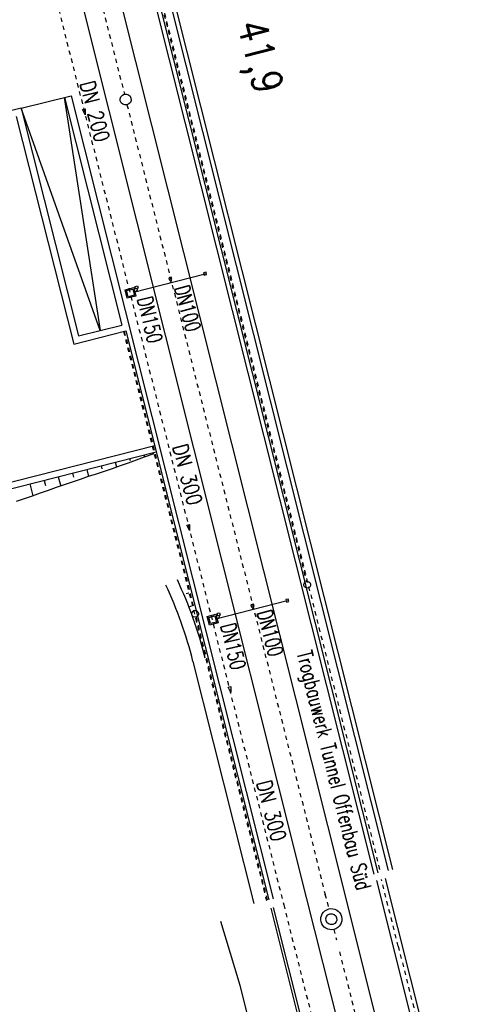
# Model space of a CAD drawing. Extents: x 447045 to 447634, y 442020 to 443192.
# Tile 62 of 82: x 447174 to 447228, y 442803 to 442920. Entities that reach past the tile are written whole.
import ezdxf

# ---------------------------------------------------------------- set-up
doc = ezdxf.new("R2010")
doc.units = 0
doc.header["$LTSCALE"] = 2
doc.header["$MEASUREMENT"] = 0
for name, pattern in [('ACAD_ISO03W100', [0.5, 0.25, -0.25]), ('ACAD_ISO10W100W', [0.5, 0.25, -0.25]), ('AUSGEZOGEN', [0])]:
    doc.linetypes.add(name, pattern=pattern)
for name, color, linetype in [('DB-Bahnachse', 7, 'CONTINUOUS'), ('DB-Gleisachsen', 7, 'CONTINUOUS'), ('DB-Ingenieurbauwerke', 15, 'CONTINUOUS'), ('DB-Tiefenentwässerung_und_Sammelle', 15, 'CONTINUOUS'), ('DB-Wegböschungen', 15, 'CONTINUOUS'), ('DB-Wege', 15, 'CONTINUOUS'), ('FBRTOP', 250, 'AUSGEZOGEN'), ('SCHLITZRINNE', 200, 'AUSGEZOGEN')]:
    doc.layers.add(name, color=color, linetype=linetype)
doc.styles.add('ROMANS', font='romans.shx', dxfattribs={"width": 0.8})

msp = doc.modelspace()

# ---------------------------------------------------------------- hatches: boundary and pattern name
at = {"layer": 'SCHLITZRINNE'}
h = msp.add_hatch(dxfattribs=at)
h.set_pattern_fill('_USER', color=256, scale=1.5, angle=45, style=0, pattern_type=0)
h.set_pattern_definition([(324.6697, (447346.8685, 442714.5348), (0.867434, 1.2237478), [])])
edge = h.paths.add_edge_path(flags=17)
edge.add_line((447346.06, 442716.3), (447346.64, 442716.4))
edge = h.paths.add_edge_path(flags=17)
edge.add_line((447346.89, 442714.92), (447346.31, 442714.82))
edge = h.paths.add_edge_path(flags=17)
edge.add_line((447346.31, 442714.82), (447346.06, 442716.3))
edge = h.paths.add_edge_path(flags=17)
edge.add_line((447346.64, 442716.4), (447346.89, 442714.92))
edge = h.paths.add_edge_path()
edge.add_arc((455543.19, 444109.5), 8314.18, 189.656242, 189.684092)
edge.add_arc((393563.55, 433546.01), 54559.2, 9.665544, 9.67045, ccw=False)
edge.add_arc((464490.72, 449190.25), 18280.39, 199.256988, 199.272591)
edge.add_arc((438988.16, 440271.7), 8736.66, 19.248466, 19.281114, ccw=False)
edge.add_arc((439684.88, 440514.98), 7998.68, 19.223819, 19.248466, ccw=False)
edge.add_arc((551443.68, 479485.61), 110359.84, 199.2238149, 199.2304511)
edge.add_arc((461591.93, 448142.36), 15198.2, 199.230451, 199.295414)
edge.add_arc((434066.56, 438505.59), 13965.35, 19.227644, 19.295414, ccw=False)
edge.add_arc((446515.34, 442847.45), 781.13, 18.87406, 19.22764, ccw=False)
edge.add_arc((443272.16, 441738.7), 4208.6, 18.72173, 18.87406, ccw=False)
edge.add_arc((445875.74, 442621.07), 1459.56, 18.15879, 18.72173, ccw=False)
edge.add_arc((444728.65, 442244.84), 2666.77, 17.74233, 18.15879, ccw=False)
edge.add_arc((445572.42, 442514.8), 1780.87, 17.47777, 17.74233, ccw=False)
edge.add_arc((445655.92, 442541.1), 1693.33, 17.20645, 17.47777, ccw=False)
edge.add_arc((445949.74, 442632.08), 1385.75, 16.53427, 17.20645, ccw=False)
edge.add_arc((445777.93, 442581.08), 1564.97, 15.90176, 16.53427, ccw=False)
edge.add_arc((444610.25, 442248.42), 2779.1, 15.71708, 15.90176, ccw=False)
edge.add_arc((445469.38, 442490.19), 1886.6, 15.49292, 15.71708, ccw=False)
edge.add_arc((444501.3, 442221.84), 2891.19, 15.15169, 15.49292, ccw=False)
edge.add_arc((444653, 442262.92), 2734.02, 14.80079, 15.15169, ccw=False)
edge.add_arc((445305.39, 442435.3), 2059.25, 14.55323, 14.80079, ccw=False)
edge.add_arc((445661.58, 442527.77), 1691.25, 14.28005, 14.55323, ccw=False)
edge.add_arc((445825.28, 442569.43), 1522.33, 13.75449, 14.28005, ccw=False)
edge.add_arc((444655.97, 442283.21), 2726.16, 13.36175, 13.75449, ccw=False)
edge.add_arc((444873.74, 442334.94), 2502.33, 13.15637, 13.36175, ccw=False)
edge.add_arc((445203.57, 442412.03), 2163.61, 12.9355, 13.15637, ccw=False)
edge.add_arc((445591.15, 442501.05), 1765.94, 12.36852, 12.9355, ccw=False)
edge.add_arc((445707.26, 442526.51), 1647.07, 11.78144, 12.36852, ccw=False)
edge.add_arc((445429.99, 442468.68), 1930.3, 11.59481, 11.78144, ccw=False)
edge.add_arc((442977.06, 441965.4), 4434.33, 11.47168, 11.59481, ccw=False)
edge.add_arc((444371.69, 442248.42), 3011.27, 11.05089, 11.47168, ccw=False)
edge.add_arc((446428.11, 442650.05), 916, 10.28794, 11.05089, ccw=False)
edge.add_arc((445293.54, 442444.11), 2069.11, 9.83201, 10.28794, ccw=False)
edge.add_arc((438489.77, 441264.98), 8974.3, 9.613081, 9.832007, ccw=False)
edge.add_arc((-516898.98, 279448.69), 977969.75, 9.61226256, 9.61308127, ccw=False)
edge.add_arc((439111.82, 441356.28), 8345.74, 9.603417, 9.612279, ccw=False)
edge.add_arc((371773.63, 429962.75), 76641.01, 9.5908545, 9.6034167, ccw=False)
edge.add_arc((456011.66, 444189.17), 8789.87, 189.542369, 189.651902)
edge.add_arc((455543.19, 444109.5), 8314.68, 189.651902, 189.684092)
edge.add_arc((393564.92, 433546.25), 54557.31, 9.665544, 9.67045, ccw=False)
edge.add_line((447347.78, 442706.23), (447348.27, 442706.32))
h = msp.add_hatch(dxfattribs=at)
h.set_pattern_fill('_USER', color=256, scale=1.5, angle=45, style=0, pattern_type=0)
h.set_pattern_definition([(334.2696, (447234.5127, 443158.8401), (0.651206, 1.35127), [])])
edge = h.paths.add_edge_path()
edge.add_arc((464490.72, 449190.25), 18279.89, 199.256988, 199.272591)
edge.add_arc((438988.28, 440271.74), 8737.03, 19.253849, 19.281113, ccw=False)
edge.add_line((447233.13, 443161.27), (447233.61, 443161.43))
edge.add_arc((464490.72, 449190.25), 18280.39, 199.256988, 199.272591)
edge.add_arc((438988.16, 440271.7), 8736.66, 19.248466, 19.281114, ccw=False)
edge.add_arc((439684.88, 440514.98), 7998.68, 19.223819, 19.248466, ccw=False)
edge.add_arc((551443.68, 479485.61), 110359.84, 199.2238149, 199.2304511)
edge.add_arc((461591.93, 448142.36), 15198.2, 199.230451, 199.295414)
edge.add_arc((434066.56, 438505.59), 13965.35, 19.227644, 19.295414, ccw=False)
edge.add_arc((446515.34, 442847.45), 781.13, 18.87406, 19.22764, ccw=False)
edge.add_arc((443272.16, 441738.7), 4208.6, 18.72173, 18.87406, ccw=False)
edge.add_arc((445875.74, 442621.07), 1459.56, 18.15879, 18.72173, ccw=False)
edge.add_arc((444728.65, 442244.84), 2666.77, 17.74233, 18.15879, ccw=False)
edge.add_arc((445572.42, 442514.8), 1780.87, 17.47777, 17.74233, ccw=False)
edge.add_arc((445655.92, 442541.1), 1693.33, 17.20645, 17.47777, ccw=False)
edge.add_arc((445949.74, 442632.08), 1385.75, 16.53427, 17.20645, ccw=False)
edge.add_arc((445777.93, 442581.08), 1564.97, 15.90176, 16.53427, ccw=False)
edge.add_arc((444610.25, 442248.42), 2779.1, 15.71708, 15.90176, ccw=False)
edge.add_arc((445469.38, 442490.19), 1886.6, 15.49292, 15.71708, ccw=False)
edge.add_arc((444501.3, 442221.84), 2891.19, 15.15169, 15.49292, ccw=False)
edge.add_arc((444653, 442262.92), 2734.02, 14.80079, 15.15169, ccw=False)
edge.add_arc((445305.39, 442435.3), 2059.25, 14.55323, 14.80079, ccw=False)
edge.add_arc((445661.58, 442527.77), 1691.25, 14.28005, 14.55323, ccw=False)
edge.add_arc((445825.28, 442569.43), 1522.33, 13.75449, 14.28005, ccw=False)
edge.add_arc((444655.97, 442283.21), 2726.16, 13.36175, 13.75449, ccw=False)
edge.add_arc((444873.74, 442334.94), 2502.33, 13.15637, 13.36175, ccw=False)
edge.add_arc((445203.57, 442412.03), 2163.61, 12.9355, 13.15637, ccw=False)
edge.add_arc((445591.15, 442501.05), 1765.94, 12.36852, 12.9355, ccw=False)
edge.add_arc((445707.26, 442526.51), 1647.07, 11.78144, 12.36852, ccw=False)
edge.add_arc((445429.99, 442468.68), 1930.3, 11.59481, 11.78144, ccw=False)
edge.add_arc((442977.06, 441965.4), 4434.33, 11.47168, 11.59481, ccw=False)
edge.add_arc((444371.69, 442248.42), 3011.27, 11.05089, 11.47168, ccw=False)
edge.add_arc((446428.11, 442650.05), 916, 10.28794, 11.05089, ccw=False)
edge.add_arc((445293.54, 442444.11), 2069.11, 9.83201, 10.28794, ccw=False)
edge.add_arc((438489.77, 441264.98), 8974.3, 9.613081, 9.832007, ccw=False)
edge.add_arc((-516898.98, 279448.69), 977969.75, 9.61226256, 9.61308127, ccw=False)
edge.add_arc((439111.82, 441356.28), 8345.74, 9.603417, 9.612279, ccw=False)
edge.add_arc((371773.63, 429962.75), 76641.01, 9.5908545, 9.6034167, ccw=False)
edge.add_arc((456011.66, 444189.17), 8789.87, 189.542369, 189.651902)
edge.add_arc((455543.19, 444109.5), 8314.68, 189.651902, 189.684092)
edge.add_arc((393564.92, 433546.25), 54557.31, 9.665544, 9.67045, ccw=False)

# ---------------------------------------------------------------- linework, layer by layer
at = {"layer": 'DB-Bahnachse', "linetype": 'ACAD_ISO10W100W'}
for p, q in [((447168.9, 442982.2), (447186.77, 442911.1)), ((447187.08, 442909.84), (447208.52, 442824.54)), ((447208.52, 442824.54), (447210.54, 442816.36)), ((447210.52, 442816.41), (447210.97, 442814.66)), ((447211.57, 442812.23), (447211.89, 442810.99)), ((447212.24, 442809.58), (447233.26, 442725.93))]:
    msp.add_line(p, q, dxfattribs=at)
at = {"layer": 'DB-Bahnachse', "linetype": 'Continuous'}
for centre, major_axis, start_param, end_param in [((447186.92, 442910.47), (-0.46, 0.46), 2.598780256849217, 8.881965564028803), ((447211.27, 442813.44), (-0.31, 1.21), 3.142328, 9.425513), ((447211.27, 442813.44), (-0.46, 0.46), 2.610467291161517, 8.893652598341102)]:
    msp.add_ellipse(centre, major_axis=major_axis, ratio=1, start_param=start_param, end_param=end_param, dxfattribs=at)
at = {"layer": 'DB-Gleisachsen', "linetype": 'Continuous'}
for p, q in [((447181.6, 442940.88), (447212.7, 442816.98)), ((447177.24, 442939.79), (447208.34, 442815.84)), ((447212.7, 442816.98), (447264.89, 442609.29)), ((447208.34, 442815.84), (447260.53, 442608.19))]:
    msp.add_line(p, q, dxfattribs=at)
at = {"layer": 'DB-Ingenieurbauwerke', "linetype": 'ACAD_ISO03W100'}
for p, q in [((447167.54, 442966.71), (447205.63, 442815.14)), ((447189.33, 442929.42), (447217.08, 442818.99)), ((447189.51, 442928.3), (447208.32, 442853.43)), ((447186.76, 442883.03), (447195.06, 442849.98)), ((447186.66, 442883.01), (447203.59, 442815.65)), ((447195.26, 442849.2), (447203.68, 442815.68)), ((447195.26, 442849.2), (447203.61, 442815.97)), ((447205.63, 442815.14), (447377.88, 442129.62))]:
    msp.add_line(p, q, dxfattribs=at)
at = {"layer": 'DB-Ingenieurbauwerke', "linetype": 'Continuous'}
for p, q in [((447190.26, 442929.65), (447218.01, 442819.22)), ((447190.74, 442929.78), (447218.5, 442819.34)), ((447188.55, 442929.23), (447216.31, 442818.79)), ((447189.04, 442929.35), (447216.79, 442818.91)), ((447174.57, 442909.44), (447180.47, 442910.92)), ((447179.66, 442910.72), (447183.89, 442883.12)), ((447179.69, 442910.73), (447186.47, 442883.78)), ((447180.47, 442910.92), (447204.37, 442815.84)), ((447174.57, 442909.44), (447167.39, 442907.63)), ((447174.57, 442909.44), (447181.34, 442882.48)), ((447183.89, 442883.12), (447174.57, 442909.44)), ((447181.8, 442909.28), (447182.13, 442909.36)), ((447182.13, 442908.66), (447181.8, 442909.28)), ((447182.13, 442909.36), (447182.13, 442908.66)), ((447173.98, 442908.47), (447180.78, 442881.51)), ((447196.44, 442890.03), (447196.15, 442889.96)), ((447196.51, 442889.74), (447196.44, 442890.03)), ((447187.86, 442887.68), (447196.33, 442889.85)), ((447192.32, 442889.44), (447192.03, 442889.37)), ((447192.03, 442889.37), (447192.11, 442889.08)), ((447192.11, 442889.08), (447192.4, 442889.15)), ((447192.29, 442888.97), (447192.18, 442888.79)), ((447192.25, 442889.11), (447192.29, 442888.97)), ((447192.4, 442889.15), (447192.32, 442889.44)), ((447196.15, 442889.96), (447196.22, 442889.67)), ((447196.22, 442889.67), (447196.51, 442889.74)), ((447186.86, 442887.96), (447187.88, 442888.22)), ((447187.12, 442886.95), (447186.86, 442887.96)), ((447187.04, 442887.86), (447187.77, 442888.04)), ((447187.23, 442887.13), (447187.04, 442887.86)), ((447187.77, 442888.04), (447187.96, 442887.32)), ((447187.88, 442888.22), (447188.14, 442887.21)), ((447188.03, 442888.34), (447188.32, 442888.42)), ((447188.1, 442888.05), (447188.03, 442888.34)), ((447188.39, 442888.13), (447188.1, 442888.05)), ((447188.29, 442887.94), (447188.18, 442887.76)), ((447188.25, 442888.09), (447188.29, 442887.94)), ((447188.32, 442888.42), (447188.39, 442888.13)), ((447188.14, 442887.21), (447187.12, 442886.95)), ((447187.96, 442887.32), (447187.23, 442887.13)), ((447180.78, 442881.51), (447186.95, 442883.08)), ((447181.34, 442882.48), (447186.47, 442883.78)), ((447186.95, 442883.08), (447203.88, 442815.72)), ((447194.16, 442860.08), (447194.49, 442860.16)), ((447194.48, 442859.46), (447194.16, 442860.08)), ((447194.49, 442860.16), (447194.48, 442859.46)), ((447194.4, 442852.05), (447194.1, 442851.95)), ((447194.79, 442850.52), (447194.42, 442850.39)), ((447197.59, 442848.99), (447206.05, 442851.16)), ((447202.05, 442850.75), (447201.76, 442850.67)), ((447201.76, 442850.67), (447201.83, 442850.38)), ((447201.83, 442850.38), (447202.12, 442850.46)), ((447202.12, 442850.46), (447202.05, 442850.75)), ((447206.16, 442851.34), (447205.87, 442851.27)), ((447205.87, 442851.27), (447205.95, 442850.98)), ((447205.95, 442850.98), (447206.24, 442851.05)), ((447206.24, 442851.05), (447206.16, 442851.34)), ((447196.59, 442849.27), (447197.6, 442849.53)), ((447196.85, 442848.25), (447196.59, 442849.27)), ((447196.77, 442849.16), (447197.49, 442849.35)), ((447197.49, 442849.35), (447197.68, 442848.62)), ((447197.6, 442849.53), (447197.86, 442848.51)), ((447197.75, 442849.65), (447198.04, 442849.72)), ((447197.83, 442849.36), (447197.75, 442849.65)), ((447198.12, 442849.43), (447197.83, 442849.36)), ((447198.01, 442849.25), (447197.9, 442849.07)), ((447197.97, 442849.39), (447198.01, 442849.25)), ((447198.04, 442849.72), (447198.12, 442849.43)), ((447202.01, 442850.28), (447201.9, 442850.09)), ((447196.95, 442848.44), (447196.77, 442849.16)), ((447197.86, 442848.51), (447196.85, 442848.25)), ((447197.68, 442848.62), (447196.95, 442848.44)), ((447194.89, 442843.96), (447202.1, 442815.28)), ((447199.05, 442840.91), (447199.38, 442840.99)), ((447199.37, 442840.29), (447199.05, 442840.91)), ((447199.38, 442840.99), (447199.37, 442840.29)), ((447392.83, 442116.89), (447216.67, 442818.01)), ((447217.66, 442818.27), (447276.97, 442582.24)), ((447204.11, 442814.74), (447276.06, 442528.4)), ((447204.38, 442814.81), (447380.52, 442113.8)), ((447198.15, 442813.2), (447200.43, 442805.65)), ((447200.43, 442805.65), (447207.22, 442778.74))]:
    msp.add_line(p, q, dxfattribs=at)
for centre, major_axis, start_param, end_param in [((447146.4, 442831.78), (-12, 48.54), -1.566968, -1.375521), ((447146.4, 442831.78), (-12.37, 49.99), -1.567076, -1.375628), ((447208.42, 442853.04), (-0.283, 0.283), 2.598780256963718, 8.881965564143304), ((447208.42, 442853.04), (-0.283, 0.283), 2.598780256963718, 8.881965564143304), ((447195.16, 442849.59), (-0.283, 0.283), 2.598780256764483, 8.88196556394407), ((447195.16, 442849.59), (-0.283, 0.283), 2.598780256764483, 8.88196556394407), ((447195.16, 442849.59), (-0.283, 0.283), 2.598780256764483, 8.88196556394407)]:
    msp.add_ellipse(centre, major_axis=major_axis, ratio=1, start_param=start_param, end_param=end_param, dxfattribs=at)
at = {"layer": 'DB-Tiefenentwässerung_und_Sammelle', "linetype": 'ACAD_ISO03W100'}
for q in [(447217.21, 442818.14), (447221.24, 442802.09)]:
    msp.add_line((447219.19, 442810.23), q, dxfattribs=at)
at = {"layer": 'DB-Wegböschungen', "linetype": 'Continuous'}
for p, q in [((447187.39, 442867.97), (447187.44, 442867.75)), ((447189.12, 442868.12), (447188.18, 442867.78)), ((447189.08, 442868.4), (447189.15, 442868.13)), ((447190.26, 442868.53), (447189.12, 442868.12)), ((447184.01, 442867.11), (447184.11, 442866.74)), ((447185.34, 442866.76), (447184.39, 442866.43)), ((447186.29, 442867.1), (447185.34, 442866.76)), ((447185.7, 442867.54), (447185.85, 442866.94)), ((447187.23, 442867.44), (447186.29, 442867.1)), ((447188.18, 442867.78), (447187.23, 442867.44)), ((447178.95, 442865.82), (447179.23, 442864.71)), ((447180.63, 442866.25), (447180.76, 442865.77)), ((447182.48, 442865.84), (447181.53, 442865.51)), ((447182.32, 442866.68), (447182.53, 442865.86)), ((447183.44, 442866.14), (447182.48, 442865.84)), ((447184.39, 442866.43), (447183.44, 442866.14)), ((447175.57, 442864.96), (447175.92, 442863.56)), ((447177.26, 442865.39), (447177.42, 442864.77)), ((447178.69, 442864.53), (447177.74, 442864.2)), ((447179.63, 442864.86), (447178.69, 442864.53)), ((447180.58, 442865.18), (447179.63, 442864.86)), ((447181.53, 442865.51), (447180.58, 442865.18)), ((447175.84, 442863.53), (447174.9, 442863.2)), ((447176.79, 442863.86), (447175.84, 442863.53)), ((447177.74, 442864.2), (447176.79, 442863.86)), ((447174.9, 442863.2), (447173.95, 442862.87))]:
    msp.add_line(p, q, dxfattribs=at)
at = {"layer": 'DB-Wege', "linetype": 'Continuous'}
for p, q in [((447171.36, 442864.67), (447190.36, 442869.5)), ((447171.54, 442863.94), (447190.55, 442868.78))]:
    msp.add_line(p, q, dxfattribs=at)
at = {"layer": 'FBRTOP', "color": 0}
for points in [[(447425.73, 442335.03, -0.000003), (447426.43, 442330.92, -0.000001), (447429.91, 442310.38)], [(447358.95, 442729.41, 0.000005), (447365.21, 442692.44, -0.000003), (447371.47, 442655.47, -0.000003), (447379.82, 442606.17, 0.000003), (447388.17, 442556.87)], [(447349.16, 442787.22, -0.000003), (447350.35, 442780.19, -0.000015)]]:
    msp.add_lwpolyline(points, format="xyb", dxfattribs=at)
at = {"layer": 'FBRTOP', "color": 0, "const_width": 0.5}
for points in [[(447422.78, 442334.53, -0.000003), (447423.47, 442330.42, -0.000001), (447426.95, 442309.88)], [(447395.17, 442329.85, -0.000003), (447395.87, 442325.74, -0.000001), (447399.34, 442305.2)], [(447355.99, 442728.91, 0.000005), (447362.25, 442691.94, -0.000003), (447368.51, 442654.96, -0.000003), (447376.86, 442605.67, 0.000003), (447385.21, 442556.37)], [(447328.38, 442724.24, 0.000005), (447334.64, 442687.26, -0.000003), (447340.91, 442650.29, -0.000003), (447349.25, 442600.99, 0.000003), (447357.6, 442551.69)], [(447346.2, 442786.72, -0.000003), (447347.39, 442779.69, -0.000015)], [(447318.6, 442781.98, -0.000003), (447319.78, 442775.01, -0.000015)]]:
    msp.add_lwpolyline(points, format="xyb", dxfattribs=at)

# ---------------------------------------------------------------- texts
at = {"layer": 'DB-Bahnachse', "linetype": 'Continuous', "style": 'ROMANS', "oblique": 0, "width": 0.8334}
msp.add_text('41,9', height=3.5, rotation=284.5691, dxfattribs=at).set_placement((447200.09, 442919.38))
at = {"layer": 'DB-Ingenieurbauwerke', "linetype": 'Continuous', "style": 'ROMANS'}
for s, rotation, oblique, width, p in [('DN 200', 284.5843, 0, 0.8, (447181.48, 442912.4)), ('DN100', 285.0785, 360, 0.7, (447192.67, 442888.21)), ('DN150', 283.4622, 0, 0.7, (447188.28, 442886.9)), ('DN 300', 284.5843, 360, 0.8, (447192.46, 442869.41)), ('DN100', 285.0785, 360, 0.7, (447202.45, 442849.76)), ('DN150', 283.4622, 0, 0.7, (447198.14, 442848.23)), ('Trogbauwerk Tunnel Offenbau Süd', 284.1491, 360, 0.7, (447207.17, 442844.97)), ('DN 300', 284.5843, 0, 0.8, (447202.38, 442829.61))]:
    msp.add_text(s, height=1.8, rotation=rotation, dxfattribs=dict(at, oblique=oblique, width=width)).set_placement(p)

doc.saveas('drawing.dxf')
